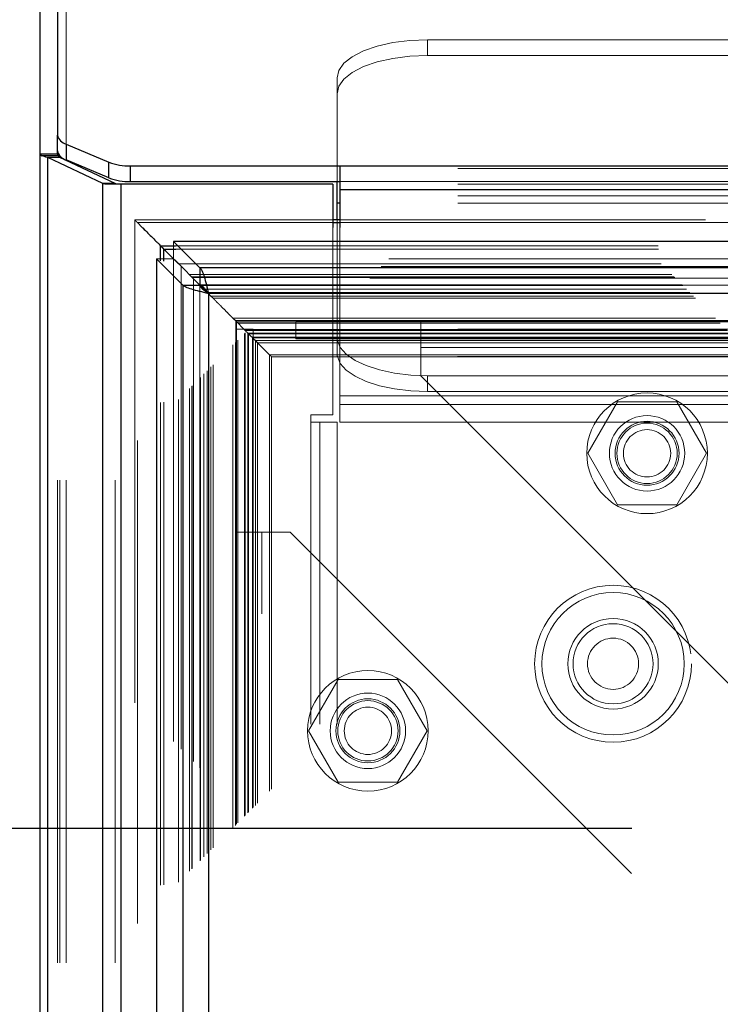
# Model space of a CAD drawing. Header units: inches. Extents: x 0.2 to 10.8, y 0.2 to 8.2.
# Tile 100 of 171: x 3.013 to 3.158, y 5.233 to 5.437. Entities that reach past the tile are written whole.
import ezdxf

# ---------------------------------------------------------------- set-up
doc = ezdxf.new("R2010")
doc.units = ezdxf.units.IN
doc.header["$MEASUREMENT"] = 0
doc.linetypes.add('HIDDEN', pattern=[0.07500000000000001, 0.05, -0.025])
doc.layers.add('DIMENSIONS', color=140, linetype='Continuous')
doc.layers.add('SLD-0', color=179, linetype='Continuous')
doc.styles.add('SLDTEXTSTYLE0', font='TXT', dxfattribs={"width": 0.7})
doc.dimstyles.new('SLDDIMSTYLE0', dxfattribs={"dimtxt": 0.0849609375, "dimasz": 0.13, "dimexe": 0, "dimexo": 0.0625, "dimgap": 0.021240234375, "dimtad": 0, "dimtih": 1, "dimtoh": 1, "dimlfac": 20, "dimrnd": 1e-09, "dimzin": 12, "dimdsep": 46, "dimtxsty": 'SLDTEXTSTYLE0', "dimsah": 1, "dimcen": 0.09, "dimadec": 0, "dimazin": 3, "dimtfac": 1, "dimtofl": 0, "dimtmove": 0, "dimatfit": 3, "dimfxl": 0, "dimfrac": 2, "dimtolj": 1, "dimtzin": 12, "dimarcsym": 0})

# ---------------------------------------------------------------- blocks, each defined once
blk = doc.blocks.new('_D')
at = {"layer": 'DIMENSIONS'}
for p, q in [((3.139959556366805, 5.269157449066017), (2.582601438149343, 5.269157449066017)), ((2.707601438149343, 5.269157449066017), (2.707601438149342, 4.38519151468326)), ((2.510687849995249, 4.231140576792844), (2.482157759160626, 4.231140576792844)), ((2.482157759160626, 4.231140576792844), (2.482157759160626, 4.096109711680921)), ((2.904515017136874, 4.231140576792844), (2.933045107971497, 4.231140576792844)), ((2.933045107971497, 4.231140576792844), (2.933045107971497, 4.096109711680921)), ((2.482157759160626, 4.096109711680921), (2.510687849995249, 4.096109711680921)), ((2.933045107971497, 4.096109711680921), (2.904515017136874, 4.096109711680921)), ((2.707601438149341, 3.174990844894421), (2.707601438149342, 4.077089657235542)), ((3.139959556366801, 3.174990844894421), (2.582601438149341, 3.174990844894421))]:
    blk.add_line(p, q, dxfattribs=at)
for points in [[(2.707601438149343, 5.269157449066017), (2.687601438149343, 5.139157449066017), (2.727601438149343, 5.139157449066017)], [(2.707601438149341, 3.174990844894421), (2.727601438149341, 3.304990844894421), (2.687601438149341, 3.304990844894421)]]:
    blk.add_solid(points, dxfattribs=at)
at = {"layer": 'DIMENSIONS', "char_height": 0.08333333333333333, "attachment_point": 1, "style": 'SLDTEXTSTYLE0'}
for s, insert in [('41.88', (2.546027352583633, 4.357582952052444)), ('1063.8', (2.510687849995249, 4.203532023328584))]:
    blk.add_mtext(s, dxfattribs=dict(at, insert=insert))

msp = doc.modelspace()

# ---------------------------------------------------------------- linework, layer by layer
at = {"layer": 'SLD-0', "linetype": 'Continuous', "lineweight": 25}
for p, q in [((3.020921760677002, 5.775593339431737), (3.020921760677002, 5.412766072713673)), ((3.017321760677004, 5.408818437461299), (3.017321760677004, 5.771491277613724)), ((3.020921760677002, 5.40950336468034), (3.020921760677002, 5.412766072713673)), ((3.022752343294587, 5.410898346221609), (3.031591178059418, 5.407162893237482)), ((3.022752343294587, 5.410898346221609), (3.022752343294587, 5.407635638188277)), ((3.017321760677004, 3.041320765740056), (3.017321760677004, 5.408818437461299)), ((3.020921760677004, 5.408818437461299), (3.017321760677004, 5.408818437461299)), ((3.021058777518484, 5.408488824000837), (3.017732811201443, 5.408488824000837)), ((3.018903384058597, 3.041320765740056), (3.018903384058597, 5.408110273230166)), ((3.030348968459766, 5.402726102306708), (3.018903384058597, 5.408110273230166)), ((3.021448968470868, 5.408110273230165), (3.018903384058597, 5.408110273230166)), ((3.020921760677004, 5.408818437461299), (3.020921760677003, 5.409503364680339)), ((3.032894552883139, 5.402726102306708), (3.021448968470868, 5.408110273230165)), ((3.022721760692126, 5.407511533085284), (3.022721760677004, 5.407648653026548)), ((3.031591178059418, 5.403900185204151), (3.022752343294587, 5.407635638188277)), ((3.031591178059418, 5.403900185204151), (3.031591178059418, 5.407162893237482)), ((3.036010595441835, 5.406389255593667), (3.036010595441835, 5.403126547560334)), ((3.036010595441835, 5.406389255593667), (3.079421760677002, 5.406389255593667)), ((3.079421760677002, 5.406389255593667), (4.755221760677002, 5.406389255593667)), ((3.079421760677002, 5.406389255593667), (3.079421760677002, 5.401495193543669)), ((3.030348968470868, 3.041320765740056), (3.030348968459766, 5.402726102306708)), ((3.032894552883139, 5.402726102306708), (3.030348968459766, 5.402726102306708)), ((3.034167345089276, 5.402570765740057), (3.031011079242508, 5.402570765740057)), ((3.034167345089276, 3.041320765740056), (3.034167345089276, 5.402570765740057)), ((3.077971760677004, 5.402570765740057), (3.034167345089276, 5.402570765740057)), ((3.036010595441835, 5.403126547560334), (3.079421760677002, 5.403126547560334)), ((3.077971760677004, 5.402570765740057), (3.077971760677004, 5.393618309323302)), ((3.078871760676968, 5.398683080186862), (3.078871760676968, 5.403126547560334)), ((3.079421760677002, 5.401495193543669), (4.755221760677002, 5.401495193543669)), ((3.079421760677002, 5.401495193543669), (3.079421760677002, 5.393618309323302)), ((3.078871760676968, 5.395198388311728), (3.078871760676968, 5.398683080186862)), ((3.079421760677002, 5.398683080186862), (3.078871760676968, 5.398683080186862)), ((3.079421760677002, 5.395198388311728), (3.077971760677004, 5.395198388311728)), ((3.077971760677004, 5.394638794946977), (3.079421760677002, 5.394638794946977)), ((3.042305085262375, 5.386741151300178), (3.042305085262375, 5.38983692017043)), ((3.042305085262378, 5.389836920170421), (3.042985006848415, 5.389156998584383)), ((3.042305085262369, 5.389836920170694), (3.045426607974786, 5.389836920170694)), ((3.05046115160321, 5.385256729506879), (3.045010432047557, 5.390707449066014)), ((3.045010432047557, 5.390707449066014), (3.04501043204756, 5.390458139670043)), ((4.789625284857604, 5.390707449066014), (3.045010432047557, 5.390707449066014)), ((3.042985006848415, 5.389156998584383), (3.045339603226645, 5.386802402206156)), ((3.042985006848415, 5.386677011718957), (3.042985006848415, 5.389156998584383)), ((3.042985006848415, 5.389156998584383), (3.045490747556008, 5.389156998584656)), ((3.041459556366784, 5.387156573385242), (3.041459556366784, 3.056991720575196)), ((3.041459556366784, 5.387156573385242), (3.046910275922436, 5.381705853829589)), ((3.041459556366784, 5.387156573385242), (3.041695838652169, 5.38715657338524)), ((3.045359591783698, 5.386801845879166), (3.05045558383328, 5.381705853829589)), ((3.050461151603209, 5.381711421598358), (3.045365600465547, 5.386806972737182)), ((3.05046115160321, 5.385256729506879), (3.050461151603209, 5.381711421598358)), ((4.784174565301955, 5.385256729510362), (3.05046115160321, 5.385256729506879)), ((3.046910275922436, 5.381705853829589), (3.046910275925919, 3.062442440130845)), ((3.046910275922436, 5.381705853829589), (3.05045558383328, 5.381705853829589)), ((3.050445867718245, 5.381696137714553), (3.052133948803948, 5.38000805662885)), ((3.052228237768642, 5.379938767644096), (3.052228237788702, 3.064209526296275)), ((4.782407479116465, 5.379938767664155), (3.052228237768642, 5.379938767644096))]:
    msp.add_line(p, q, dxfattribs=at)
at = {"layer": 'SLD-0', "linetype": 'HIDDEN', "lineweight": 18}
for p, q in [((3.022721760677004, 3.041320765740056), (3.022721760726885, 5.772552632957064)), ((3.022721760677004, 5.407648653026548), (3.022721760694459, 5.772552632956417)), ((3.174509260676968, 5.432526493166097), (3.097621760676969, 5.432526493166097)), ((3.097621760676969, 5.429263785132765), (3.097621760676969, 5.432526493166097)), ((3.174509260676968, 5.429263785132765), (3.097621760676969, 5.429263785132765)), ((3.078871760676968, 5.40585928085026), (3.078871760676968, 5.42460240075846)), ((3.020921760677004, 3.041320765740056), (3.020921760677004, 5.408818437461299)), ((3.021448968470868, 3.041320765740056), (3.021448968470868, 5.408110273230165)), ((3.022721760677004, 3.041320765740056), (3.022721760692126, 5.407511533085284)), ((3.403871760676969, 5.40585928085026), (3.078871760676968, 5.40585928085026)), ((3.078871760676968, 5.403126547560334), (3.078871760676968, 5.40585928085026)), ((3.032894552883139, 3.041320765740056), (3.032894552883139, 5.402726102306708)), ((3.034167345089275, 3.041320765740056), (3.034167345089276, 5.402570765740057)), ((3.403871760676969, 5.402596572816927), (3.078871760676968, 5.402596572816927)), ((3.079421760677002, 5.403126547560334), (4.755221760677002, 5.403126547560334)), ((3.403871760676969, 5.400204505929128), (3.078871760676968, 5.400204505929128)), ((3.079421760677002, 5.401495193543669), (4.755221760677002, 5.401495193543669)), ((3.403871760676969, 5.398683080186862), (3.079421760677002, 5.398683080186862)), ((3.036948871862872, 5.395185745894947), (3.036948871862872, 3.048966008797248)), ((3.077971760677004, 5.395198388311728), (3.036949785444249, 5.395198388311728)), ((3.037503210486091, 3.049509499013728), (3.037503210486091, 5.394638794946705)), ((3.037503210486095, 5.394638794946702), (3.038490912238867, 5.393645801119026)), ((3.037503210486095, 5.394638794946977), (3.077971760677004, 5.394638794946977)), ((3.078871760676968, 5.372581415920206), (3.078871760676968, 5.395198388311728)), ((4.755221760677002, 5.395198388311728), (3.079421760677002, 5.395198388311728)), ((3.079421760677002, 5.394638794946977), (4.755221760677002, 5.394638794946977)), ((3.077971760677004, 5.393618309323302), (3.077971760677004, 5.354820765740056)), ((3.079421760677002, 5.393618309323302), (3.079421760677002, 5.358741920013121)), ((3.04501043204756, 5.390458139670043), (3.04501043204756, 5.387162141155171)), ((3.045426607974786, 5.389836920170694), (4.789209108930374, 5.389836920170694)), ((3.045490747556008, 5.389156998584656), (4.789144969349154, 5.389156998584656)), ((3.041695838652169, 5.38715657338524), (3.045004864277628, 5.38715657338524)), ((3.042305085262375, 3.057407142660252), (3.042305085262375, 5.386741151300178)), ((3.042985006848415, 3.057471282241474), (3.042985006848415, 5.386677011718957)), ((3.045004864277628, 5.38715657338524), (3.045359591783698, 5.386801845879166)), ((3.045004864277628, 5.38715657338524), (3.045004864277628, 3.056991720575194)), ((3.045365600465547, 5.386806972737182), (3.04501043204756, 5.387162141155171)), ((4.789625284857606, 5.387162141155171), (3.04501043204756, 5.387162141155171)), ((3.045339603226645, 5.386802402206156), (3.046026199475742, 5.386115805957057)), ((3.046026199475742, 5.38611580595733), (4.788609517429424, 5.38611580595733)), ((3.046026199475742, 3.058032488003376), (3.046026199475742, 5.386115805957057)), ((3.04656925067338, 5.38557242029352), (3.04656925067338, 3.058574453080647)), ((4.788018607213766, 5.385522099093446), (3.046607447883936, 5.385522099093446)), ((3.048276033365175, 5.383865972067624), (4.78635968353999, 5.383865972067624)), ((3.048276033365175, 3.060282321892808), (3.048276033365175, 5.383865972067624)), ((3.048764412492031, 5.383377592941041), (4.785871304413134, 5.383377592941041)), ((3.048764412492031, 3.060770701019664), (3.048764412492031, 5.383377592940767)), ((3.048854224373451, 5.383287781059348), (4.785781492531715, 5.383287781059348)), ((3.048854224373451, 3.060860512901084), (3.048854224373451, 5.383287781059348)), ((4.785643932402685, 5.383151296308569), (3.049002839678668, 5.383151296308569)), ((3.049098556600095, 5.383050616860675), (3.049098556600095, 3.061107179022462)), ((3.050414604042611, 5.381725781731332), (4.784223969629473, 5.381725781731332)), ((3.05045558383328, 5.381705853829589), (3.050455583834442, 3.062442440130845)), ((4.784174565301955, 5.381711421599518), (3.050461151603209, 5.381711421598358)), ((3.050474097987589, 3.062479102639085), (3.050474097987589, 5.381670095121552)), ((3.050554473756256, 5.381587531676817), (4.78408124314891, 5.381587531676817)), ((3.050554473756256, 3.062560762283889), (3.050554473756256, 5.381587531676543)), ((3.051271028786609, 3.06328400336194), (3.051271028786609, 5.380859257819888)), ((3.051274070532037, 5.380886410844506), (4.783376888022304, 5.380886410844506)), ((3.051945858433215, 5.380196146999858), (4.782689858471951, 5.380196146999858)), ((3.051945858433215, 3.063952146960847), (3.051945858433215, 5.380196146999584)), ((3.052133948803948, 5.38000805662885), (3.052727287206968, 5.37941471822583)), ((3.052228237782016, 5.379938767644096), (3.052228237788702, 3.064209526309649)), ((4.782407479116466, 5.379938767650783), (3.052228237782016, 5.379938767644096)), ((3.052727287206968, 5.37941471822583), (4.781908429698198, 5.37941471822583)), ((3.052727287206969, 5.379414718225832), (3.053165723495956, 5.378976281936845)), ((3.052727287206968, 3.064733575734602), (3.052727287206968, 5.37941471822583)), ((3.053165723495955, 5.378976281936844), (4.781469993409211, 5.378976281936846)), ((3.053165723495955, 3.065172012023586), (3.053165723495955, 5.378976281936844)), ((3.057296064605, 5.374845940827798), (4.777339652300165, 5.374845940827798)), ((3.057296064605, 5.374845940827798), (3.057796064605, 5.3743459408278)), ((3.057296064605, 3.069302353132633), (3.057296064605, 5.374845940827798)), ((3.057796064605, 5.3743459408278), (4.776839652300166, 5.3743459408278)), ((3.057796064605, 3.069802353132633), (3.057796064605, 5.3743459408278)), ((3.057796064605, 5.3743459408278), (3.059815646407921, 5.372326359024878)), ((4.776725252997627, 5.374250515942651), (3.057896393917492, 5.374250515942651)), ((3.058046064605, 5.374095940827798), (4.776589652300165, 5.374095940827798)), ((3.058046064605, 5.374095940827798), (3.058046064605, 3.070052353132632)), ((3.058046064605, 5.374095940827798), (4.776589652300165, 5.374095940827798)), ((3.058046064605, 3.070052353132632), (3.058046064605, 5.374095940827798)), ((3.058296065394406, 5.373845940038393), (4.77633965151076, 5.373845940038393)), ((3.058296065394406, 3.070302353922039), (3.058296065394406, 5.373845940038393)), ((3.058297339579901, 5.373838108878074), (4.776352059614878, 5.373838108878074)), ((3.058324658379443, 3.070312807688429), (3.058324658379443, 5.37382046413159)), ((3.070309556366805, 5.374157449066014), (3.096209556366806, 5.374157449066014)), ((3.070309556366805, 5.370557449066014), (3.070309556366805, 5.374157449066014)), ((3.403871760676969, 5.374102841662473), (3.078871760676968, 5.374102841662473)), ((3.096209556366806, 5.374157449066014), (3.096209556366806, 5.368757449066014)), ((3.096209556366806, 5.374157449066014), (4.738459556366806, 5.374157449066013)), ((3.057909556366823, 5.372549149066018), (3.061509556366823, 5.372549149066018)), ((3.057909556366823, 5.330549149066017), (3.057909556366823, 5.372549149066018)), ((3.059671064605, 5.372470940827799), (4.774964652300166, 5.372470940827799)), ((3.059671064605, 3.071677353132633), (3.059671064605, 5.372470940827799)), ((3.059671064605, 5.372470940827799), (4.774964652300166, 5.372470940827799)), ((3.059671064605, 3.071677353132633), (3.059671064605, 5.372470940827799)), ((3.060045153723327, 5.372096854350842), (3.059763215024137, 5.372378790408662)), ((3.059815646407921, 5.372326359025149), (4.774820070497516, 5.372326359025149)), ((3.059815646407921, 3.071821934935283), (3.059815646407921, 5.372326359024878)), ((3.060373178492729, 5.371768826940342), (4.774262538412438, 5.371768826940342)), ((3.060373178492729, 3.072379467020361), (3.060373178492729, 5.371768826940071)), ((3.06039457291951, 5.371747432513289), (3.060546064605, 5.371595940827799)), ((3.060546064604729, 5.371595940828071), (4.774089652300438, 5.371595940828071)), ((3.060546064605, 3.072552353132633), (3.060546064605, 5.371595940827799)), ((3.061509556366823, 5.330549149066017), (3.061509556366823, 5.372549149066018)), ((3.403871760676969, 5.372581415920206), (3.078871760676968, 5.372581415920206)), ((3.078871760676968, 5.371646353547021), (3.078871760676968, 5.372581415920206)), ((3.078871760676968, 5.367787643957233), (3.078871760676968, 5.371646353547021)), ((3.061263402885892, 5.370878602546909), (3.061322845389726, 5.370819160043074)), ((3.061355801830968, 5.3707739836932), (4.7732914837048, 5.370773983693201)), ((3.061420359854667, 5.370721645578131), (3.06151014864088, 5.37063185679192)), ((3.061510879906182, 5.370631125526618), (3.061943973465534, 5.370198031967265)), ((3.061519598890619, 3.073515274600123), (3.061519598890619, 5.370633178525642)), ((3.061943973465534, 5.370198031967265), (4.772691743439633, 5.370198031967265)), ((3.061943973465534, 3.073950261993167), (3.061943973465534, 5.370198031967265)), ((3.061943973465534, 5.370198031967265), (3.062407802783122, 5.369734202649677)), ((3.062407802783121, 5.369734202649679), (4.772227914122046, 5.369734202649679)), ((3.062407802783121, 3.074414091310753), (3.062407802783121, 5.369734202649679)), ((3.062407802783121, 5.369734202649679), (3.064862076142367, 5.367279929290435)), ((3.070309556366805, 5.370557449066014), (3.096209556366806, 5.370557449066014)), ((3.403807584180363, 5.370189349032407), (3.078935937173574, 5.370189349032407)), ((3.096209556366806, 5.370557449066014), (4.738459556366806, 5.370557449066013)), ((3.064862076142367, 5.367279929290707), (4.7697736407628, 5.367279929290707)), ((3.064862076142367, 3.076868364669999), (3.064862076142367, 5.367279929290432)), ((3.096209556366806, 5.368757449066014), (4.738459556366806, 5.368757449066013)), ((3.096209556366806, 5.368757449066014), (3.096209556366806, 5.362907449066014)), ((3.096209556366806, 5.368757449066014), (4.738459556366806, 5.368757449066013)), ((3.065282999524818, 5.366839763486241), (4.769342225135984, 5.366839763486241)), ((3.065299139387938, 3.077308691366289), (3.065299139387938, 5.366853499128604)), ((3.403807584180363, 5.366926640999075), (3.078935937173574, 5.366926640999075)), ((3.096209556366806, 5.362907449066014), (3.189959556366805, 5.269157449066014)), ((3.097621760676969, 5.362920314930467), (3.097621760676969, 5.359657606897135)), ((3.385121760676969, 5.362920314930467), (3.097621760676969, 5.362920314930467)), ((3.385121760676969, 5.359657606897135), (3.097621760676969, 5.359657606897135)), ((3.079421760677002, 5.358741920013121), (4.755221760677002, 5.358741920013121)), ((3.079421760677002, 5.358741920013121), (3.079421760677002, 5.353341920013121)), ((3.079421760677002, 5.358741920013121), (4.755221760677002, 5.358741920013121)), ((3.136960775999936, 5.357507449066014), (3.130811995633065, 5.346857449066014)), ((3.149258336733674, 5.357507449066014), (3.136960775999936, 5.357507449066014)), ((3.155407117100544, 5.346857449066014), (3.149258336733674, 5.357507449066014)), ((3.079421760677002, 5.356941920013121), (4.755221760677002, 5.356941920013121)), ((3.077971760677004, 5.354820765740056), (3.073471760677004, 5.354820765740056)), ((3.073471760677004, 5.353320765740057), (3.073471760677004, 5.354820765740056)), ((3.073471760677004, 3.090770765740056), (3.073471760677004, 5.353320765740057)), ((3.078871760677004, 5.353320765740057), (3.073471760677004, 5.353320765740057)), ((3.073471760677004, 3.090770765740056), (3.073471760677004, 5.353320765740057)), ((3.075271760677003, 3.090770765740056), (3.075271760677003, 5.353320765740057)), ((3.078871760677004, 3.090770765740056), (3.078871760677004, 5.353320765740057)), ((3.079421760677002, 5.353341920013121), (4.755221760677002, 5.353341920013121)), ((3.130811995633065, 5.346857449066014), (3.136960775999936, 5.336207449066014)), ((3.149258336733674, 5.336207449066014), (3.155407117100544, 5.346857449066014)), ((3.136960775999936, 5.336207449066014), (3.149258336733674, 5.336207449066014)), ((3.057909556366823, 3.113599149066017), (3.057909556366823, 5.330549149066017)), ((3.057909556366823, 5.330549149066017), (3.063309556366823, 5.330549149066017)), ((3.061509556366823, 3.113599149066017), (3.061509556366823, 5.330549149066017)), ((3.063309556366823, 3.113599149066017), (3.063309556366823, 5.330549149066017)), ((3.063309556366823, 5.330549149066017), (3.069159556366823, 5.330549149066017)), ((3.063309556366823, 3.113599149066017), (3.063309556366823, 5.330549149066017)), ((3.069159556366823, 5.330549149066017), (3.162909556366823, 5.236799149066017)), ((3.079110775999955, 5.300032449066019), (3.072961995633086, 5.289382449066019)), ((3.091408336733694, 5.300032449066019), (3.079110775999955, 5.300032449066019)), ((3.097557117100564, 5.289382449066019), (3.091408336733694, 5.300032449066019)), ((3.072961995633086, 5.289382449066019), (3.079110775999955, 5.278732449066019)), ((3.091408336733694, 5.278732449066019), (3.097557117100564, 5.289382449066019)), ((3.079110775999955, 5.278732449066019), (3.091408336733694, 5.278732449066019))]:
    msp.add_line(p, q, dxfattribs=at)
at = {"layer": 'SLD-0', "linetype": 'HIDDEN', "lineweight": 18, "flags": 128}
for points in [[(3.097621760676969, 5.432526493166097), (3.093963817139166, 5.432374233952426), (3.090446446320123, 5.431923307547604), (3.087204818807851, 5.431191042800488), (3.08436350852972, 5.430205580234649), (3.082031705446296, 5.42900479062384), (3.080299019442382, 5.427634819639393), (3.079232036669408, 5.426148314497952), (3.078871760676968, 5.42460240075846)], [(3.078871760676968, 5.421339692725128), (3.079232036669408, 5.422885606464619), (3.080299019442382, 5.42437211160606), (3.082031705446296, 5.425742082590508), (3.084363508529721, 5.426942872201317), (3.087204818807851, 5.427928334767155), (3.090446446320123, 5.428660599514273), (3.093963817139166, 5.429111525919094), (3.097621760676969, 5.429263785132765)], [(3.057923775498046, 5.374209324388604), (3.057924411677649, 4.19770549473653), (3.057923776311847, 3.069948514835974)], [(3.078935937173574, 5.370189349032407), (3.079544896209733, 5.368740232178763), (3.080777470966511, 5.367363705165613), (3.082591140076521, 5.36610725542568), (3.084923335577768, 5.365014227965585), (3.08769360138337, 5.364122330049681), (3.090806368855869, 5.363462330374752), (3.094154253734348, 5.363056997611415), (3.097621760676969, 5.362920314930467)], [(3.097621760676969, 5.359657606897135), (3.094154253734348, 5.359794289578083), (3.090806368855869, 5.360199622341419), (3.08769360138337, 5.360859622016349), (3.084923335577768, 5.361751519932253), (3.082591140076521, 5.362844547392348), (3.080777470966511, 5.36410099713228), (3.079544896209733, 5.36547752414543), (3.078935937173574, 5.366926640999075)]]:
    msp.add_lwpolyline(points, dxfattribs=at)
at = {"layer": 'SLD-0', "linetype": 'HIDDEN', "lineweight": 18}
for centre, radius in [((3.143109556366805, 5.346857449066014), 0.01250000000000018), ((3.143109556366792, 5.346857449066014), 0.0078125), ((3.143109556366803, 5.346857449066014), 0.006624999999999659), ((3.143109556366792, 5.346857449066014), 0.006250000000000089), ((3.143109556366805, 5.346857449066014), 0.004897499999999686), ((3.136071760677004, 5.303270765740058), 0.01624999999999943), ((3.136071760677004, 5.303270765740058), 0.01474999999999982), ((3.136071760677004, 5.303270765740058), 0.01474999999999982), ((3.136071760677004, 5.303270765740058), 0.009374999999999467), ((3.136071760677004, 5.303270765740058), 0.008300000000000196), ((3.136071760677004, 5.303270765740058), 0.005299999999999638), ((3.085259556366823, 5.289382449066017), 0.01250000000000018), ((3.085259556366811, 5.289382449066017), 0.007812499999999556), ((3.085259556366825, 5.289382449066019), 0.006625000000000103), ((3.085259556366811, 5.289382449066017), 0.006249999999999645), ((3.085259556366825, 5.289382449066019), 0.004897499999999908)]:
    msp.add_circle(centre, radius, dxfattribs=at)
at = {"layer": 'SLD-0', "linetype": 'Continuous', "lineweight": 25}
for centre, radius, start, end in [((3.023325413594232, 5.413290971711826), 0.002460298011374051, 192.3186103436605, 256.5305309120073), ((3.023325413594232, 5.410028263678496), 0.002460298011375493, 192.318610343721, 256.530530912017), ((3.035788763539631, 5.418131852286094), 0.01174469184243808, 249.0592229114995, 271.082258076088), ((3.035788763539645, 5.414869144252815), 0.01174469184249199, 249.0592229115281, 271.0822580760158)]:
    msp.add_arc(centre, radius, start, end, dxfattribs=at)
for points in [[(3.017321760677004, 5.408818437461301), (3.017321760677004, 5.408708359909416), (3.017461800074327, 5.408598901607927), (3.017732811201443, 5.408488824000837)], [(3.018903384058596, 5.408110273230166), (3.018402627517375, 5.408236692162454), (3.01800381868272, 5.408362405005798), (3.017732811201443, 5.408488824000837)], [(3.020921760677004, 5.408818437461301), (3.020921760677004, 5.408708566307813), (3.020968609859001, 5.408598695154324), (3.021058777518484, 5.408488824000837)], [(3.021448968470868, 5.408110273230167), (3.021282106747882, 5.40823664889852), (3.021149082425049, 5.408362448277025), (3.021058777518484, 5.408488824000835)], [(3.031011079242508, 5.402570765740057), (3.030775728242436, 5.402622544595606), (3.030554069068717, 5.402674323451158), (3.030348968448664, 5.402726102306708)], [(3.033115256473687, 5.402570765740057), (3.03303680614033, 5.402622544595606), (3.03296291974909, 5.402674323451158), (3.032894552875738, 5.402726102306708)]]:
    msp.add_open_spline(points, degree=3, dxfattribs=at)
at = {"layer": 'SLD-0', "linetype": 'HIDDEN', "lineweight": 18}
for points, knots in [([(3.037688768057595, 5.394452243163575), (3.037605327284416, 5.394534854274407), (3.037480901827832, 5.394658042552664), (3.037328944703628, 5.394810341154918), (3.037230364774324, 5.394911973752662), (3.03714666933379, 5.394996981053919), (3.037070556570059, 5.395075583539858), (3.037014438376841, 5.395129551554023), (3.036973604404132, 5.395167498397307), (3.036952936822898, 5.395191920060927), (3.036942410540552, 5.395204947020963), (3.036975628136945, 5.395162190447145), (3.037176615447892, 5.394967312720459), (3.037378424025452, 5.394764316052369), (3.037503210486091, 5.394638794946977)], [0, 0, 0, 0, 0.1123817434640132, 0.1675817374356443, 0.2003800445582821, 0.2434436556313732, 0.2781444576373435, 0.3049140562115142, 0.3248673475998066, 0.349763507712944, 0.3817325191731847, 0.467223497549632, 0.6705625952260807, 0.9999999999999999, 0.9999999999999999, 0.9999999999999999, 0.9999999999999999]), ([(3.044614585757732, 5.387527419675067), (3.044077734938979, 5.388067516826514), (3.043266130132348, 5.388884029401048), (3.042509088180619, 5.389635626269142), (3.042252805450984, 5.389890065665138)], [0, 0, 0, 0, 0.6614682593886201, 0.9999999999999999, 0.9999999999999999, 0.9999999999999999, 0.9999999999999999]), ([(3.046607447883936, 5.385529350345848), (3.046581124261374, 5.385555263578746), (3.046501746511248, 5.385633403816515), (3.046376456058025, 5.38576421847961), (3.046250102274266, 5.385889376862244), (3.046158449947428, 5.385985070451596), (3.046091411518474, 5.386056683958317), (3.046044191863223, 5.386106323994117), (3.046016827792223, 5.386132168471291), (3.046007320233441, 5.386136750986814), (3.046020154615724, 5.386122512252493), (3.046026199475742, 5.38611580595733)], [0, 0, 0, 0, 0.09285639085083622, 0.2800044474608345, 0.4200726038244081, 0.5403644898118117, 0.6536648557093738, 0.7577281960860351, 0.8494658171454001, 0.929099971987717, 1, 1, 1, 1]), ([(3.049459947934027, 5.382682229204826), (3.049360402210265, 5.382782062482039), (3.049209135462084, 5.382933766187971), (3.049009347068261, 5.383148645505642), (3.048877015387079, 5.383270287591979), (3.048784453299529, 5.383345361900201), (3.048733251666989, 5.38339203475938), (3.048698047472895, 5.383426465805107), (3.048672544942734, 5.383455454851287), (3.048679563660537, 5.383455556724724), (3.048716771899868, 5.383424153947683), (3.048748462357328, 5.383393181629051), (3.048764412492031, 5.383377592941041)], [0, 0, 0, 0, 0.2426411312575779, 0.3687103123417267, 0.4960642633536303, 0.5583397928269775, 0.6198133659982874, 0.6816659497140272, 0.7443152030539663, 0.8708519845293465, 0.9349984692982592, 1, 1, 1, 1]), ([(3.051274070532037, 5.380872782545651), (3.051019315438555, 5.381126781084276), (3.050763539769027, 5.381381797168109), (3.050526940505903, 5.381615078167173), (3.050525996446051, 5.381616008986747)], [0, 0, 0, 0, 0.9960098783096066, 1, 1, 1, 1]), ([(3.058297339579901, 5.373842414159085), (3.058304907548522, 5.373834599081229), (3.058329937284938, 5.373808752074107), (3.058337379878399, 5.373801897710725), (3.058318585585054, 5.373831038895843), (3.058265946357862, 5.373876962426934), (3.058185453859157, 5.373952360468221), (3.058099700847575, 5.374040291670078), (3.058048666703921, 5.374093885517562), (3.058002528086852, 5.37414009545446), (3.057936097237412, 5.37420559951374), (3.057730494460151, 5.37441282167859), (3.057300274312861, 5.374842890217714), (3.056559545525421, 5.375582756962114), (3.05563930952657, 5.376499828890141), (3.054881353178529, 5.377252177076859), (3.054306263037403, 5.377848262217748), (3.054045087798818, 5.378065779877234), (3.05378235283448, 5.378368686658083), (3.053535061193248, 5.378593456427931), (3.053213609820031, 5.378931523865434), (3.052747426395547, 5.379395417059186), (3.052386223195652, 5.379760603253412), (3.052181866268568, 5.379963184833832), (3.052149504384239, 5.379995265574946)], [0, 0, 0, 0, 0.01401555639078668, 0.04635400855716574, 0.05974731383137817, 0.07663140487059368, 0.09506281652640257, 0.1049574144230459, 0.1155297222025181, 0.1165061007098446, 0.123363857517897, 0.1413837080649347, 0.1948993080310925, 0.2827066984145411, 0.4306404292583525, 0.6057826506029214, 0.6793850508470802, 0.7640029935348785, 0.7816431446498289, 0.8089038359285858, 0.8581419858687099, 0.9042563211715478, 0.984838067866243, 1, 1, 1, 1]), ([(3.057792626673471, 5.374351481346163), (3.05778837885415, 5.374353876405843), (3.057777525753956, 5.374359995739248), (3.057783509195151, 5.37435579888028), (3.057787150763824, 5.374353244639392)], [0, 0, 0, 0, 0.391392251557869, 1, 1, 1, 1]), ([(3.231367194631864, 5.374350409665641), (3.218581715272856, 5.374350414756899), (3.193003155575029, 5.374350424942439), (3.154699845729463, 5.374350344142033), (3.125242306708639, 5.374350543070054), (3.104597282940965, 5.374350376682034), (3.093025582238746, 5.374350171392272), (3.082389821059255, 5.374350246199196), (3.073363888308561, 5.37435096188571), (3.065755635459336, 5.374352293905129), (3.06077602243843, 5.374353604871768), (3.05816755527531, 5.374354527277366), (3.057792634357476, 5.374354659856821)], [0, 0, 0, 0, 0.2209787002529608, 0.4420887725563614, 0.66201786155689, 0.7301100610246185, 0.7989084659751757, 0.8620181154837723, 0.9139340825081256, 0.9549085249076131, 0.9935188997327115, 1, 1, 1, 1]), ([(3.058428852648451, 5.373713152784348), (3.058348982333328, 5.373793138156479), (3.058227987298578, 5.373914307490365), (3.058061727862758, 5.374080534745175), (3.057972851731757, 5.374173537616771), (3.057906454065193, 5.374241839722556), (3.057843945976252, 5.374301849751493), (3.057810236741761, 5.374332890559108), (3.057796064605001, 5.374345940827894)], [0, 0, 0, 0, 0.4036186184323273, 0.6114392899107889, 0.6960812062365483, 0.7726936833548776, 0.9044352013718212, 1, 1, 1, 1]), ([(3.057910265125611, 5.374231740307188), (3.057902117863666, 5.374241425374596), (3.057885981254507, 5.374260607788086), (3.057892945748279, 5.374251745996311), (3.057896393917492, 5.374247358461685)], [0, 0, 0, 0, 0.5048930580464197, 0.9999999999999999, 0.9999999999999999, 0.9999999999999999, 0.9999999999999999]), ([(3.059815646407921, 5.372326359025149), (3.060279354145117, 5.371865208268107), (3.060863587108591, 5.371284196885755), (3.06127162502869, 5.370867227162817), (3.061355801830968, 5.37078120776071)], [0, 0, 0, 0, 0.7937034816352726, 1, 1, 1, 1]), ([(3.060373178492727, 5.371768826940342), (3.060677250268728, 5.371459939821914), (3.060997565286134, 5.37113455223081), (3.061204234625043, 5.370934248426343), (3.061214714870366, 5.370924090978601)], [0, 0, 0, 0, 0.9492897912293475, 0.9999999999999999, 0.9999999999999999, 0.9999999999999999, 0.9999999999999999]), ([(3.078871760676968, 5.371646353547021), (3.078871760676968, 5.371489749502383), (3.07887225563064, 5.371338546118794), (3.078875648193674, 5.371046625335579), (3.078878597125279, 5.370906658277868), (3.078888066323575, 5.370653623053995), (3.078894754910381, 5.370537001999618), (3.078912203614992, 5.37033863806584), (3.078922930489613, 5.370255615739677), (3.078935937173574, 5.370189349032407)], [0, 0, 0, 0, 0.25, 0.25, 0.5, 0.5, 0.75, 0.75, 1, 1, 1, 1]), ([(3.063911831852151, 5.368230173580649), (3.063634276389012, 5.368503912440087), (3.063031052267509, 5.369098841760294), (3.062193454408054, 5.369951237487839), (3.061504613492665, 5.370639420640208), (3.061109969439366, 5.371033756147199), (3.06107056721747, 5.371073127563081)], [0, 0, 0, 0, 0.2871422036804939, 0.6240594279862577, 0.9624651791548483, 1, 1, 1, 1]), ([(3.061214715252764, 5.370916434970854), (3.065288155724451, 5.370917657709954), (3.07412341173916, 5.370920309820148), (3.087767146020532, 5.37091896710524), (3.102054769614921, 5.370918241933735), (3.116292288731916, 5.370918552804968), (3.148028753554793, 5.370918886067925), (3.214870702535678, 5.370918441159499), (3.348112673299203, 5.370918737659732), (3.586032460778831, 5.370918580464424), (3.976531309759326, 5.37091846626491), (4.349790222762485, 5.37091940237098), (4.607923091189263, 5.37091812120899), (4.685479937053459, 5.37091897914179), (4.713904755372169, 5.370917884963), (4.735128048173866, 5.370919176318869), (4.748787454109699, 5.370920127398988), (4.761469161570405, 5.370916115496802), (4.769542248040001, 5.37091257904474), (4.773353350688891, 5.370907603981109), (4.773402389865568, 5.370907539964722)], [0, 0, 0, 0, 0.007137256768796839, 0.01548064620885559, 0.02390579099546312, 0.03217123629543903, 0.04042683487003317, 0.07951265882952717, 0.1492879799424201, 0.2738860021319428, 0.4963824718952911, 0.83349833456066, 0.9278895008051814, 0.9486685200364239, 0.969389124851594, 0.977693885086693, 0.9858547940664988, 0.9933223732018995, 0.9999140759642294, 1, 1, 1, 1]), ([(3.061506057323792, 5.370633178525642), (3.061504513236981, 5.370633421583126), (3.06150028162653, 5.370634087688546), (3.061465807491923, 5.370659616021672), (3.061419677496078, 5.370707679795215), (3.061376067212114, 5.370757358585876), (3.061338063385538, 5.37079817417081), (3.061317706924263, 5.37082003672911)], [0, 0, 0, 0, 0.1784188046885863, 0.4889614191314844, 0.6472272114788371, 0.8110399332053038, 1, 1, 1, 1]), ([(3.061327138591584, 3.073338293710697), (3.061325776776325, 3.076419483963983), (3.061322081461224, 3.084780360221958), (3.061322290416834, 3.09885381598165), (3.061323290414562, 3.115486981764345), (3.061323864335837, 3.132338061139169), (3.061323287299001, 3.158673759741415), (3.061323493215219, 3.194585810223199), (3.061323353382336, 3.279357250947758), (3.061323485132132, 3.445995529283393), (3.061323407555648, 3.77074517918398), (3.061323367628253, 4.266239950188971), (3.061323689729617, 4.720946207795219), (3.061323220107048, 5.058596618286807), (3.061323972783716, 5.181666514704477), (3.061323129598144, 5.258897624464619), (3.061324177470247, 5.290586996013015), (3.061322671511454, 5.316676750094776), (3.061322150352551, 5.336715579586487), (3.061324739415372, 5.349750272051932), (3.061330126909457, 5.3609321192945), (3.061337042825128, 5.367728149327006), (3.061340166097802, 5.37079728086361)], [0, 0, 0, 0, 0.004023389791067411, 0.01091755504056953, 0.01837698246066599, 0.02574281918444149, 0.03292153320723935, 0.05276588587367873, 0.07263643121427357, 0.1436152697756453, 0.2703605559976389, 0.4966914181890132, 0.790627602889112, 0.8641116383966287, 0.9375920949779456, 0.9513310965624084, 0.9649592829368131, 0.978971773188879, 0.985398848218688, 0.9911257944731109, 0.9959923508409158, 1, 1, 1, 1]), ([(3.064862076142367, 5.367279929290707), (3.064982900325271, 5.36716299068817), (3.065149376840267, 5.367001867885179), (3.065283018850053, 5.366849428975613), (3.06531261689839, 5.366826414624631), (3.06525566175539, 5.366885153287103), (3.065163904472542, 5.366976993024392), (3.064975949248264, 5.367158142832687), (3.064683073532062, 5.367451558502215), (3.064431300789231, 5.367710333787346), (3.064288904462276, 5.367853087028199), (3.064283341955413, 5.367858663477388)], [0, 0, 0, 0, 0.2791267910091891, 0.3845923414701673, 0.4991433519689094, 0.55586918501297, 0.6167911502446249, 0.7078891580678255, 0.8260065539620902, 0.9932031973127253, 0.9999999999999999, 0.9999999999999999, 0.9999999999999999, 0.9999999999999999])]:
    msp.add_open_spline(points, degree=3, knots=knots, dxfattribs=at)
at = {"layer": 'SLD-0', "linetype": 'Continuous', "lineweight": 25}
for points, knots in [([(3.038490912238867, 5.393645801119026), (3.038531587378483, 5.393604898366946), (3.039324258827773, 5.392807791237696), (3.040571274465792, 5.39157256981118), (3.041331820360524, 5.390812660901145), (3.041553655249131, 5.390587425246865), (3.041843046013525, 5.390322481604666), (3.042109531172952, 5.390042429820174), (3.042305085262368, 5.389836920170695)], [0, 0, 0, 0, 0.02120309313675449, 0.4132029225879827, 0.7045237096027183, 0.7143270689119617, 0.7903653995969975, 1, 1, 1, 1]), ([(3.050461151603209, 5.385256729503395), (3.050608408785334, 5.385147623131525), (3.050755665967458, 5.384929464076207), (3.051050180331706, 5.384301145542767), (3.051197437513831, 5.383891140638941), (3.05149195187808, 5.382928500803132), (3.051639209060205, 5.382376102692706), (3.051933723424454, 5.381195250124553), (3.052080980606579, 5.380567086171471), (3.052228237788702, 5.379938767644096)], [0, 0, 0, 0, 0.25, 0.25, 0.5, 0.5, 0.75, 0.75, 1, 1, 1, 1]), ([(3.05222823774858, 5.379938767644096), (3.051599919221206, 5.380086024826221), (3.050971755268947, 5.380233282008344), (3.049790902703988, 5.380527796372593), (3.049238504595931, 5.380675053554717), (3.048275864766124, 5.380969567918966), (3.047865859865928, 5.38111682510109), (3.047237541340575, 5.381411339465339), (3.04701938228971, 5.381558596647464), (3.046910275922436, 5.381705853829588)], [0, 0, 0, 0, 0.25, 0.25, 0.5, 0.5, 0.75, 0.75, 1, 1, 1, 1]), ([(3.050455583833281, 5.381705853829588), (3.050467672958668, 5.381663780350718), (3.050491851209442, 5.381579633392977), (3.050550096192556, 5.38145341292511), (3.050623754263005, 5.381327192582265), (3.05071369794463, 5.381200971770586), (3.050818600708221, 5.381074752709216), (3.050937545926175, 5.380948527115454), (3.051102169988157, 5.380790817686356), (3.051323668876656, 5.380601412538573), (3.051609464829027, 5.380380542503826), (3.051914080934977, 5.380159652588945), (3.052123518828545, 5.380012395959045), (3.052228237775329, 5.379938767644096)], [0, 0, 0, 0, 0.07144899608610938, 0.1428979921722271, 0.2143469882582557, 0.2857959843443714, 0.3572449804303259, 0.4286939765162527, 0.5001429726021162, 0.6251072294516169, 0.7500714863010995, 0.875035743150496, 1, 1, 1, 1]), ([(3.052228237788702, 5.379938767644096), (3.052186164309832, 5.379998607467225), (3.052102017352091, 5.380118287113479), (3.051975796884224, 5.380296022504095), (3.051849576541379, 5.380470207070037), (3.051723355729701, 5.380639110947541), (3.051597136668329, 5.380801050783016), (3.051470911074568, 5.380954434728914), (3.051313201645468, 5.381133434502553), (3.051123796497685, 5.38132485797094), (3.050902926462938, 5.381504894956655), (3.050682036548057, 5.3816412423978), (3.050534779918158, 5.38168802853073), (3.050461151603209, 5.381711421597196)], [0, 0, 0, 0, 0.07144899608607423, 0.1428979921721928, 0.2143469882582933, 0.2857959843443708, 0.3572449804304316, 0.4286939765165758, 0.5001429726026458, 0.6251072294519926, 0.7500714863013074, 0.8750357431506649, 1, 1, 1, 1])]:
    msp.add_open_spline(points, degree=3, knots=knots, dxfattribs=at)
at = {"layer": 'SLD-0', "linetype": 'HIDDEN', "lineweight": 18}
msp.add_open_spline([(3.078935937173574, 5.366926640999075), (3.078892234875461, 5.367149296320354), (3.078871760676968, 5.367436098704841), (3.078871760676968, 5.367787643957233)], degree=3, dxfattribs=at)

# ---------------------------------------------------------------- dimensions: what is measured, and where the dimension line sits
at = {"layer": 'DIMENSIONS'}
dim = msp.add_linear_dim(base=(2.707601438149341, 3.174990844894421), p1=(3.189959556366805, 5.269157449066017), p2=(3.189959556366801, 3.174990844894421), angle=90.0000000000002, dimstyle='SLDDIMSTYLE0', dxfattribs=at)
dim.commit()
dim.dimension.update_dxf_attribs({"geometry": '_D', "text_midpoint": (2.707601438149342, 4.231140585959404), "dimtype": 160})

doc.saveas('drawing.dxf')
